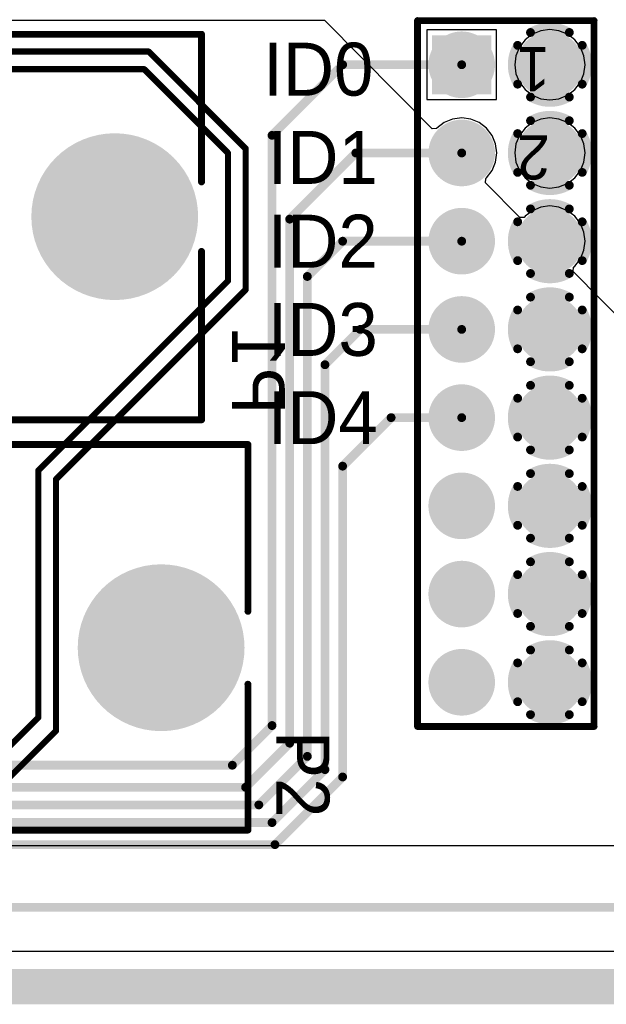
# Model space of a CAD drawing. Extents: x 0.11 to 7.09, y 0.95 to 2.65.
# Tile 13 of 15: x 5.34 to 6, y 0.95 to 2.07. Entities that reach past the tile are written whole.
import ezdxf

# ---------------------------------------------------------------- set-up
doc = ezdxf.new("R2010")
doc.units = 0
doc.layers.get('0').update_dxf_attribs({"linetype": 'CONTINUOUS'})
for name, color, linetype in [('BOTTOMLAYER', 5, 'CONTINUOUS'), ('BOTTOMOVERLAY', 54, 'CONTINUOUS'), ('BOTTOMSOLDER', 6, 'CONTINUOUS'), ('INTERNALPLANE1', 76, 'CONTINUOUS'), ('INTERNALPLANE2', 16, 'CONTINUOUS'), ('INTERNALPLANE3', 216, 'CONTINUOUS'), ('INTERNALPLANE4', 136, 'CONTINUOUS'), ('MULTILAYER', 9, 'CONTINUOUS'), ('PADHOLE', 156, 'CONTINUOUS'), ('TOPLAYER', 1, 'CONTINUOUS'), ('TOPOVERLAY', 2, 'CONTINUOUS'), ('TOPSOLDER', 216, 'CONTINUOUS')]:
    doc.layers.add(name, color=color, linetype=linetype)

# ---------------------------------------------------------------- blocks, each defined once
blk = doc.blocks.new('HDR2X8_15')
at = {"layer": 'BOTTOMLAYER', "const_width": 0.0295}
for points in [[(-0.0148, 0.1, 1), (0.0148, 0.1, 1)], [(0.0852, 0.1, 1), (0.1148, 0.1, 1)], [(0.1852, 0.1, 1), (0.2148, 0.1, 1)], [(0.2852, 0.1, 1), (0.3148, 0.1, 1)], [(0.3852, 0.1, 1), (0.4148, 0.1, 1)], [(0.4852, 0.1, 1), (0.5148, 0.1, 1)], [(0.5852, 0.1, 1), (0.6148, 0.1, 1)], [(0.6852, 0.1, 1), (0.7148, 0.1, 1)], [(0.0852, 0, 1), (0.1148, 0, 1)], [(0.1852, 0, 1), (0.2148, 0, 1)], [(0.2852, 0, 1), (0.3148, 0, 1)], [(0.3852, 0, 1), (0.4148, 0, 1)], [(0.4852, 0, 1), (0.5148, 0, 1)], [(0.5852, 0, 1), (0.6148, 0, 1)], [(0.6852, 0, 1), (0.7148, 0, 1)]]:
    blk.add_lwpolyline(points, format="xyb", close=True, dxfattribs=at)
at = {"layer": 'BOTTOMLAYER'}
blk.add_solid([(-0.0295, -0.0295), (0.0295, -0.0295), (-0.0295, 0.0295), (0.0295, 0.0295)], dxfattribs=at)
at = {"layer": 'BOTTOMSOLDER', "const_width": 0.0335}
for points in [[(-0.0168, 0.1, 1), (0.0168, 0.1, 1)], [(0.0832, 0.1, 1), (0.1168, 0.1, 1)], [(0.1832, 0.1, 1), (0.2168, 0.1, 1)], [(0.2832, 0.1, 1), (0.3168, 0.1, 1)], [(0.3832, 0.1, 1), (0.4168, 0.1, 1)], [(0.4832, 0.1, 1), (0.5168, 0.1, 1)], [(0.5832, 0.1, 1), (0.6168, 0.1, 1)], [(0.6832, 0.1, 1), (0.7168, 0.1, 1)], [(0.0832, 0, 1), (0.1168, 0, 1)], [(0.1832, 0, 1), (0.2168, 0, 1)], [(0.2832, 0, 1), (0.3168, 0, 1)], [(0.3832, 0, 1), (0.4168, 0, 1)], [(0.4832, 0, 1), (0.5168, 0, 1)], [(0.5832, 0, 1), (0.6168, 0, 1)], [(0.6832, 0, 1), (0.7168, 0, 1)]]:
    blk.add_lwpolyline(points, format="xyb", close=True, dxfattribs=at)
at = {"layer": 'BOTTOMSOLDER'}
blk.add_solid([(-0.0335, -0.0335), (0.0335, -0.0335), (-0.0335, 0.0335), (0.0335, 0.0335)], dxfattribs=at)
at = {"layer": 'INTERNALPLANE1', "const_width": 0.0377}
for points in [[(-0.0189, 0.1, 1), (0.0189, 0.1, 1)], [(0.0811, 0.1, 1), (0.1189, 0.1, 1)], [(0.1811, 0.1, 1), (0.2189, 0.1, 1)], [(0.2811, 0.1, 1), (0.3189, 0.1, 1)], [(0.3811, 0.1, 1), (0.4189, 0.1, 1)], [(0.4811, 0.1, 1), (0.5189, 0.1, 1)], [(0.5811, 0.1, 1), (0.6189, 0.1, 1)], [(0.6811, 0.1, 1), (0.7189, 0.1, 1)], [(-0.0189, 0, 1), (0.0189, 0, 1)], [(0.0811, 0, 1), (0.1189, 0, 1)], [(0.1811, 0, 1), (0.2189, 0, 1)], [(0.2811, 0, 1), (0.3189, 0, 1)], [(0.3811, 0, 1), (0.4189, 0, 1)], [(0.4811, 0, 1), (0.5189, 0, 1)], [(0.5811, 0, 1), (0.6189, 0, 1)], [(0.6811, 0, 1), (0.7189, 0, 1)]]:
    blk.add_lwpolyline(points, format="xyb", close=True, dxfattribs=at)
at = {"layer": 'INTERNALPLANE2', "const_width": 0.01}
for points in [[(-0.022, 0.1366, -0.277325), (0.022, 0.1366)], [(0.078, 0.1366, -0.277325), (0.122, 0.1366)], [(0.178, 0.1366, -0.277325), (0.222, 0.1366)], [(0.278, 0.1366, -0.277325), (0.322, 0.1366)], [(0.378, 0.1366, -0.277325), (0.422, 0.1366)], [(0.478, 0.1366, -0.277325), (0.522, 0.1366)], [(0.578, 0.1366, -0.277325), (0.622, 0.1366)], [(0.678, 0.1366, -0.277325), (0.722, 0.1366)], [(-0.0366, 0.078, -0.277325), (-0.0366, 0.122)], [(0.0366, 0.122, -0.277325), (0.0366, 0.078)], [(0.0634, 0.078, -0.277325), (0.0634, 0.122)], [(0.1366, 0.122, -0.277325), (0.1366, 0.078)], [(0.1634, 0.078, -0.277325), (0.1634, 0.122)], [(0.2366, 0.122, -0.277325), (0.2366, 0.078)], [(0.2634, 0.078, -0.277325), (0.2634, 0.122)], [(0.3366, 0.122, -0.277325), (0.3366, 0.078)], [(0.3634, 0.078, -0.277325), (0.3634, 0.122)], [(0.4366, 0.122, -0.277325), (0.4366, 0.078)], [(0.4634, 0.078, -0.277325), (0.4634, 0.122)], [(0.5366, 0.122, -0.277325), (0.5366, 0.078)], [(0.5634, 0.078, -0.277325), (0.5634, 0.122)], [(0.6366, 0.122, -0.277325), (0.6366, 0.078)], [(0.6634, 0.078, -0.277325), (0.6634, 0.122)], [(0.7366, 0.122, -0.277325), (0.7366, 0.078)], [(0.022, 0.0634, -0.277325), (-0.022, 0.0634)], [(0.122, 0.0634, -0.277325), (0.078, 0.0634)], [(0.222, 0.0634, -0.277325), (0.178, 0.0634)], [(0.322, 0.0634, -0.277325), (0.278, 0.0634)], [(0.422, 0.0634, -0.277325), (0.378, 0.0634)], [(0.522, 0.0634, -0.277325), (0.478, 0.0634)], [(0.622, 0.0634, -0.277325), (0.578, 0.0634)], [(0.722, 0.0634, -0.277325), (0.678, 0.0634)]]:
    blk.add_lwpolyline(points, format="xyb", dxfattribs=at)
at = {"layer": 'INTERNALPLANE2'}
for points, const_width in [([(-0.0245, 0.1366, 1), (-0.0195, 0.1366, 1)], 0.005), ([(0.0195, 0.1366, 1), (0.0245, 0.1366, 1)], 0.005), ([(0.0755, 0.1366, 1), (0.0805, 0.1366, 1)], 0.005), ([(0.1195, 0.1366, 1), (0.1245, 0.1366, 1)], 0.005), ([(0.1755, 0.1366, 1), (0.1805, 0.1366, 1)], 0.005), ([(0.2195, 0.1366, 1), (0.2245, 0.1366, 1)], 0.005), ([(0.2755, 0.1366, 1), (0.2805, 0.1366, 1)], 0.005), ([(0.3195, 0.1366, 1), (0.3245, 0.1366, 1)], 0.005), ([(0.3755, 0.1366, 1), (0.3805, 0.1366, 1)], 0.005), ([(0.4195, 0.1366, 1), (0.4245, 0.1366, 1)], 0.005), ([(0.4755, 0.1366, 1), (0.4805, 0.1366, 1)], 0.005), ([(0.5195, 0.1366, 1), (0.5245, 0.1366, 1)], 0.005), ([(0.5755, 0.1366, 1), (0.5805, 0.1366, 1)], 0.005), ([(0.6195, 0.1366, 1), (0.6245, 0.1366, 1)], 0.005), ([(0.6755, 0.1366, 1), (0.6805, 0.1366, 1)], 0.005), ([(0.7195, 0.1366, 1), (0.7245, 0.1366, 1)], 0.005), ([(-0.0391, 0.122, 1), (-0.0341, 0.122, 1)], 0.005), ([(0.0341, 0.122, 1), (0.0391, 0.122, 1)], 0.005), ([(0.0609, 0.122, 1), (0.0659, 0.122, 1)], 0.005), ([(0.1341, 0.122, 1), (0.1391, 0.122, 1)], 0.005), ([(0.1609, 0.122, 1), (0.1659, 0.122, 1)], 0.005), ([(0.2341, 0.122, 1), (0.2391, 0.122, 1)], 0.005), ([(0.2609, 0.122, 1), (0.2659, 0.122, 1)], 0.005), ([(0.3341, 0.122, 1), (0.3391, 0.122, 1)], 0.005), ([(0.3609, 0.122, 1), (0.3659, 0.122, 1)], 0.005), ([(0.4341, 0.122, 1), (0.4391, 0.122, 1)], 0.005), ([(0.4609, 0.122, 1), (0.4659, 0.122, 1)], 0.005), ([(0.5341, 0.122, 1), (0.5391, 0.122, 1)], 0.005), ([(0.5609, 0.122, 1), (0.5659, 0.122, 1)], 0.005), ([(0.6341, 0.122, 1), (0.6391, 0.122, 1)], 0.005), ([(0.6609, 0.122, 1), (0.6659, 0.122, 1)], 0.005), ([(0.7341, 0.122, 1), (0.7391, 0.122, 1)], 0.005), ([(-0.0391, 0.078, 1), (-0.0341, 0.078, 1)], 0.005), ([(0.0341, 0.078, 1), (0.0391, 0.078, 1)], 0.005), ([(0.0609, 0.078, 1), (0.0659, 0.078, 1)], 0.005), ([(0.1341, 0.078, 1), (0.1391, 0.078, 1)], 0.005), ([(0.1609, 0.078, 1), (0.1659, 0.078, 1)], 0.005), ([(0.2341, 0.078, 1), (0.2391, 0.078, 1)], 0.005), ([(0.2609, 0.078, 1), (0.2659, 0.078, 1)], 0.005), ([(0.3341, 0.078, 1), (0.3391, 0.078, 1)], 0.005), ([(0.3609, 0.078, 1), (0.3659, 0.078, 1)], 0.005), ([(0.4341, 0.078, 1), (0.4391, 0.078, 1)], 0.005), ([(0.4609, 0.078, 1), (0.4659, 0.078, 1)], 0.005), ([(0.5341, 0.078, 1), (0.5391, 0.078, 1)], 0.005), ([(0.5609, 0.078, 1), (0.5659, 0.078, 1)], 0.005), ([(0.6341, 0.078, 1), (0.6391, 0.078, 1)], 0.005), ([(0.6609, 0.078, 1), (0.6659, 0.078, 1)], 0.005), ([(0.7341, 0.078, 1), (0.7391, 0.078, 1)], 0.005), ([(-0.0245, 0.0634, 1), (-0.0195, 0.0634, 1)], 0.005), ([(0.0195, 0.0634, 1), (0.0245, 0.0634, 1)], 0.005), ([(0.0755, 0.0634, 1), (0.0805, 0.0634, 1)], 0.005), ([(0.1195, 0.0634, 1), (0.1245, 0.0634, 1)], 0.005), ([(0.1755, 0.0634, 1), (0.1805, 0.0634, 1)], 0.005), ([(0.2195, 0.0634, 1), (0.2245, 0.0634, 1)], 0.005), ([(0.2755, 0.0634, 1), (0.2805, 0.0634, 1)], 0.005), ([(0.3195, 0.0634, 1), (0.3245, 0.0634, 1)], 0.005), ([(0.3755, 0.0634, 1), (0.3805, 0.0634, 1)], 0.005), ([(0.4195, 0.0634, 1), (0.4245, 0.0634, 1)], 0.005), ([(0.4755, 0.0634, 1), (0.4805, 0.0634, 1)], 0.005), ([(0.5195, 0.0634, 1), (0.5245, 0.0634, 1)], 0.005), ([(0.5755, 0.0634, 1), (0.5805, 0.0634, 1)], 0.005), ([(0.6195, 0.0634, 1), (0.6245, 0.0634, 1)], 0.005), ([(0.6755, 0.0634, 1), (0.6805, 0.0634, 1)], 0.005), ([(0.7195, 0.0634, 1), (0.7245, 0.0634, 1)], 0.005), ([(-0.0189, 0, 1), (0.0189, 0, 1)], 0.0377), ([(0.0811, 0, 1), (0.1189, 0, 1)], 0.0377), ([(0.1811, 0, 1), (0.2189, 0, 1)], 0.0377), ([(0.2811, 0, 1), (0.3189, 0, 1)], 0.0377), ([(0.3811, 0, 1), (0.4189, 0, 1)], 0.0377), ([(0.4811, 0, 1), (0.5189, 0, 1)], 0.0377), ([(0.5811, 0, 1), (0.6189, 0, 1)], 0.0377), ([(0.6811, 0, 1), (0.7189, 0, 1)], 0.0377)]:
    blk.add_lwpolyline(points, format="xyb", close=True, dxfattribs=dict(at, const_width=const_width))
at = {"layer": 'INTERNALPLANE3', "const_width": 0.0377}
for points in [[(-0.0189, 0.1, 1), (0.0189, 0.1, 1)], [(0.0811, 0.1, 1), (0.1189, 0.1, 1)], [(0.1811, 0.1, 1), (0.2189, 0.1, 1)], [(0.2811, 0.1, 1), (0.3189, 0.1, 1)], [(0.3811, 0.1, 1), (0.4189, 0.1, 1)], [(0.4811, 0.1, 1), (0.5189, 0.1, 1)], [(0.5811, 0.1, 1), (0.6189, 0.1, 1)], [(0.6811, 0.1, 1), (0.7189, 0.1, 1)], [(-0.0189, 0, 1), (0.0189, 0, 1)], [(0.0811, 0, 1), (0.1189, 0, 1)], [(0.1811, 0, 1), (0.2189, 0, 1)], [(0.2811, 0, 1), (0.3189, 0, 1)], [(0.3811, 0, 1), (0.4189, 0, 1)], [(0.4811, 0, 1), (0.5189, 0, 1)], [(0.5811, 0, 1), (0.6189, 0, 1)], [(0.6811, 0, 1), (0.7189, 0, 1)]]:
    blk.add_lwpolyline(points, format="xyb", close=True, dxfattribs=at)
at = {"layer": 'INTERNALPLANE4', "const_width": 0.0377}
for points in [[(-0.0189, 0.1, 1), (0.0189, 0.1, 1)], [(0.0811, 0.1, 1), (0.1189, 0.1, 1)], [(0.1811, 0.1, 1), (0.2189, 0.1, 1)], [(0.2811, 0.1, 1), (0.3189, 0.1, 1)], [(0.3811, 0.1, 1), (0.4189, 0.1, 1)], [(0.4811, 0.1, 1), (0.5189, 0.1, 1)], [(0.5811, 0.1, 1), (0.6189, 0.1, 1)], [(0.6811, 0.1, 1), (0.7189, 0.1, 1)], [(-0.0189, 0, 1), (0.0189, 0, 1)], [(0.0811, 0, 1), (0.1189, 0, 1)], [(0.1811, 0, 1), (0.2189, 0, 1)], [(0.2811, 0, 1), (0.3189, 0, 1)], [(0.3811, 0, 1), (0.4189, 0, 1)], [(0.4811, 0, 1), (0.5189, 0, 1)], [(0.5811, 0, 1), (0.6189, 0, 1)], [(0.6811, 0, 1), (0.7189, 0, 1)]]:
    blk.add_lwpolyline(points, format="xyb", close=True, dxfattribs=at)
at = {"layer": 'MULTILAYER', "const_width": 0.0295}
for points in [[(-0.0148, 0.1, 1), (0.0148, 0.1, 1)], [(0.0852, 0.1, 1), (0.1148, 0.1, 1)], [(0.1852, 0.1, 1), (0.2148, 0.1, 1)], [(0.2852, 0.1, 1), (0.3148, 0.1, 1)], [(0.3852, 0.1, 1), (0.4148, 0.1, 1)], [(0.4852, 0.1, 1), (0.5148, 0.1, 1)], [(0.5852, 0.1, 1), (0.6148, 0.1, 1)], [(0.6852, 0.1, 1), (0.7148, 0.1, 1)], [(0.0852, 0, 1), (0.1148, 0, 1)], [(0.1852, 0, 1), (0.2148, 0, 1)], [(0.2852, 0, 1), (0.3148, 0, 1)], [(0.3852, 0, 1), (0.4148, 0, 1)], [(0.4852, 0, 1), (0.5148, 0, 1)], [(0.5852, 0, 1), (0.6148, 0, 1)], [(0.6852, 0, 1), (0.7148, 0, 1)]]:
    blk.add_lwpolyline(points, format="xyb", close=True, dxfattribs=at)
at = {"layer": 'MULTILAYER'}
blk.add_solid([(-0.0295, -0.0295), (0.0295, -0.0295), (-0.0295, 0.0295), (0.0295, 0.0295)], dxfattribs=at)
at = {"layer": 'PADHOLE', "const_width": 0.0177}
for points in [[(-0.0089, 0.1, 1), (0.0089, 0.1, 1)], [(0.0911, 0.1, 1), (0.1089, 0.1, 1)], [(0.1911, 0.1, 1), (0.2089, 0.1, 1)], [(0.2911, 0.1, 1), (0.3089, 0.1, 1)], [(0.3911, 0.1, 1), (0.4089, 0.1, 1)], [(0.4911, 0.1, 1), (0.5089, 0.1, 1)], [(0.5911, 0.1, 1), (0.6089, 0.1, 1)], [(0.6911, 0.1, 1), (0.7089, 0.1, 1)], [(-0.0089, 0, 1), (0.0089, 0, 1)], [(0.0911, 0, 1), (0.1089, 0, 1)], [(0.1911, 0, 1), (0.2089, 0, 1)], [(0.2911, 0, 1), (0.3089, 0, 1)], [(0.3911, 0, 1), (0.4089, 0, 1)], [(0.4911, 0, 1), (0.5089, 0, 1)], [(0.5911, 0, 1), (0.6089, 0, 1)], [(0.6911, 0, 1), (0.7089, 0, 1)]]:
    blk.add_lwpolyline(points, format="xyb", close=True, dxfattribs=at)
at = {"layer": 'TOPLAYER', "const_width": 0.0295}
for points in [[(-0.0148, 0.1, 1), (0.0148, 0.1, 1)], [(0.0852, 0.1, 1), (0.1148, 0.1, 1)], [(0.1852, 0.1, 1), (0.2148, 0.1, 1)], [(0.2852, 0.1, 1), (0.3148, 0.1, 1)], [(0.3852, 0.1, 1), (0.4148, 0.1, 1)], [(0.4852, 0.1, 1), (0.5148, 0.1, 1)], [(0.5852, 0.1, 1), (0.6148, 0.1, 1)], [(0.6852, 0.1, 1), (0.7148, 0.1, 1)], [(0.0852, 0, 1), (0.1148, 0, 1)], [(0.1852, 0, 1), (0.2148, 0, 1)], [(0.2852, 0, 1), (0.3148, 0, 1)], [(0.3852, 0, 1), (0.4148, 0, 1)], [(0.4852, 0, 1), (0.5148, 0, 1)], [(0.5852, 0, 1), (0.6148, 0, 1)], [(0.6852, 0, 1), (0.7148, 0, 1)]]:
    blk.add_lwpolyline(points, format="xyb", close=True, dxfattribs=at)
at = {"layer": 'TOPLAYER'}
blk.add_solid([(-0.0295, -0.0295), (0.0295, -0.0295), (-0.0295, 0.0295), (0.0295, 0.0295)], dxfattribs=at)
at = {"layer": 'TOPOVERLAY', "const_width": 0.00787}
for points in [[(0.75, 0.15), (-0.05, 0.15)], [(-0.05, -0.05), (-0.05, 0.15)], [(0.75, -0.05), (0.75, 0.15)], [(0.75, -0.05), (-0.05, -0.05)]]:
    blk.add_lwpolyline(points, dxfattribs=at)
at = {"layer": 'TOPOVERLAY', "const_width": 0.00394}
for points in [[(-0.052, 0.15, 1), (-0.048, 0.15, 1)], [(-0.052, 0.15, 1), (-0.048, 0.15, 1)], [(0.748, 0.15, 1), (0.752, 0.15, 1)], [(0.748, 0.15, 1), (0.752, 0.15, 1)], [(-0.052, -0.05, 1), (-0.048, -0.05, 1)], [(-0.052, -0.05, 1), (-0.048, -0.05, 1)], [(0.748, -0.05, 1), (0.752, -0.05, 1)], [(0.748, -0.05, 1), (0.752, -0.05, 1)]]:
    blk.add_lwpolyline(points, format="xyb", close=True, dxfattribs=at)
at = {"layer": 'TOPSOLDER', "const_width": 0.0335}
for points in [[(-0.0168, 0.1, 1), (0.0168, 0.1, 1)], [(0.0832, 0.1, 1), (0.1168, 0.1, 1)], [(0.1832, 0.1, 1), (0.2168, 0.1, 1)], [(0.2832, 0.1, 1), (0.3168, 0.1, 1)], [(0.3832, 0.1, 1), (0.4168, 0.1, 1)], [(0.4832, 0.1, 1), (0.5168, 0.1, 1)], [(0.5832, 0.1, 1), (0.6168, 0.1, 1)], [(0.6832, 0.1, 1), (0.7168, 0.1, 1)], [(0.0832, 0, 1), (0.1168, 0, 1)], [(0.1832, 0, 1), (0.2168, 0, 1)], [(0.2832, 0, 1), (0.3168, 0, 1)], [(0.3832, 0, 1), (0.4168, 0, 1)], [(0.4832, 0, 1), (0.5168, 0, 1)], [(0.5832, 0, 1), (0.6168, 0, 1)], [(0.6832, 0, 1), (0.7168, 0, 1)]]:
    blk.add_lwpolyline(points, format="xyb", close=True, dxfattribs=at)
at = {"layer": 'TOPSOLDER'}
blk.add_solid([(-0.0335, -0.0335), (0.0335, -0.0335), (-0.0335, 0.0335), (0.0335, 0.0335)], dxfattribs=at)
at = {"layer": 'TOPOVERLAY'}
for s, p in [('1', (-0.02, 0.1)), ('2', (0.08, 0.1)), ('15', (-0.02, -0.76)), ('16', (0.08, -0.76))]:
    blk.add_text(s, height=0.05, rotation=270, dxfattribs=at).set_placement(p)
blk = doc.blocks.new('EURO2_54_2V48_16')
at = {"layer": 'BOTTOMLAYER', "const_width": 0.0906}
blk.add_lwpolyline([(0.939, -0.0118, 1), (1.0295, -0.0118, 1)], format="xyb", close=True, dxfattribs=at)
at = {"layer": 'BOTTOMSOLDER', "const_width": 0.0946}
blk.add_lwpolyline([(0.937, -0.0118, 1), (1.0315, -0.0118, 1)], format="xyb", close=True, dxfattribs=at)
at = {"layer": 'INTERNALPLANE1', "const_width": 0.0751}
blk.add_lwpolyline([(0.9467, -0.0118, 1), (1.0218, -0.0118, 1)], format="xyb", close=True, dxfattribs=at)
at = {"layer": 'INTERNALPLANE2', "const_width": 0.0751}
blk.add_lwpolyline([(0.9467, -0.0118, 1), (1.0218, -0.0118, 1)], format="xyb", close=True, dxfattribs=at)
at = {"layer": 'INTERNALPLANE3', "const_width": 0.0751}
blk.add_lwpolyline([(0.9467, -0.0118, 1), (1.0218, -0.0118, 1)], format="xyb", close=True, dxfattribs=at)
at = {"layer": 'INTERNALPLANE4', "const_width": 0.0751}
blk.add_lwpolyline([(0.9467, -0.0118, 1), (1.0218, -0.0118, 1)], format="xyb", close=True, dxfattribs=at)
at = {"layer": 'MULTILAYER', "const_width": 0.0906}
blk.add_lwpolyline([(0.939, -0.0118, 1), (1.0295, -0.0118, 1)], format="xyb", close=True, dxfattribs=at)
at = {"layer": 'PADHOLE', "const_width": 0.0551}
blk.add_lwpolyline([(0.9567, -0.0118, 1), (1.0118, -0.0118, 1)], format="xyb", close=True, dxfattribs=at)
at = {"layer": 'TOPLAYER', "const_width": 0.0906}
blk.add_lwpolyline([(0.939, -0.0118, 1), (1.0295, -0.0118, 1)], format="xyb", close=True, dxfattribs=at)
at = {"layer": 'TOPOVERLAY', "const_width": 0.00787}
for points in [[(-1.0827, 0.2185), (1.0827, 0.2185)], [(1.0827, 0.0295), (1.0827, 0.2185)], [(1.0827, -0.2185), (1.0827, -0.0532)], [(-1.0827, -0.2185), (1.0827, -0.2185)]]:
    blk.add_lwpolyline(points, dxfattribs=at)
at = {"layer": 'TOPOVERLAY', "const_width": 0.00394}
for points in [[(1.0807, 0.2185, 1), (1.0846, 0.2185, 1)], [(1.0807, 0.2185, 1), (1.0846, 0.2185, 1)], [(1.0807, 0.0295, 1), (1.0846, 0.0295, 1)], [(1.0807, -0.0532, 1), (1.0846, -0.0532, 1)], [(1.0807, -0.2185, 1), (1.0846, -0.2185, 1)], [(1.0807, -0.2185, 1), (1.0846, -0.2185, 1)]]:
    blk.add_lwpolyline(points, format="xyb", close=True, dxfattribs=at)
at = {"layer": 'TOPSOLDER', "const_width": 0.0946}
blk.add_lwpolyline([(0.937, -0.0118, 1), (1.0315, -0.0118, 1)], format="xyb", close=True, dxfattribs=at)
blk = doc.blocks.new('EURO2_54_2V96_B_17')
at = {"layer": 'BOTTOMLAYER', "const_width": 0.0906}
blk.add_lwpolyline([(1.7264, 0.0118, 1), (1.8169, 0.0118, 1)], format="xyb", close=True, dxfattribs=at)
at = {"layer": 'BOTTOMOVERLAY', "const_width": 0.00787}
for points in [[(-1.8701, 0.2185), (1.8701, 0.2185)], [(1.8701, 0.0512), (1.8701, 0.2185)], [(1.8701, -0.2185), (1.8701, -0.0276)], [(-1.8701, -0.2185), (1.8701, -0.2185)]]:
    blk.add_lwpolyline(points, dxfattribs=at)
at = {"layer": 'BOTTOMOVERLAY', "const_width": 0.00394}
for points in [[(1.8681, 0.2185, 1), (1.872, 0.2185, 1)], [(1.8681, 0.2185, 1), (1.872, 0.2185, 1)], [(1.8681, 0.0512, 1), (1.872, 0.0512, 1)], [(1.8681, -0.0276, 1), (1.872, -0.0276, 1)], [(1.8681, -0.2185, 1), (1.872, -0.2185, 1)], [(1.8681, -0.2185, 1), (1.872, -0.2185, 1)]]:
    blk.add_lwpolyline(points, format="xyb", close=True, dxfattribs=at)
at = {"layer": 'BOTTOMSOLDER', "const_width": 0.0946}
blk.add_lwpolyline([(1.7244, 0.0118, 1), (1.8189, 0.0118, 1)], format="xyb", close=True, dxfattribs=at)
at = {"layer": 'INTERNALPLANE1', "const_width": 0.0751}
blk.add_lwpolyline([(1.7341, 0.0118, 1), (1.8092, 0.0118, 1)], format="xyb", close=True, dxfattribs=at)
at = {"layer": 'INTERNALPLANE2', "const_width": 0.0751}
blk.add_lwpolyline([(1.7341, 0.0118, 1), (1.8092, 0.0118, 1)], format="xyb", close=True, dxfattribs=at)
at = {"layer": 'INTERNALPLANE3', "const_width": 0.0751}
blk.add_lwpolyline([(1.7341, 0.0118, 1), (1.8092, 0.0118, 1)], format="xyb", close=True, dxfattribs=at)
at = {"layer": 'INTERNALPLANE4', "const_width": 0.0751}
blk.add_lwpolyline([(1.7341, 0.0118, 1), (1.8092, 0.0118, 1)], format="xyb", close=True, dxfattribs=at)
at = {"layer": 'MULTILAYER', "const_width": 0.0906}
blk.add_lwpolyline([(1.7264, 0.0118, 1), (1.8169, 0.0118, 1)], format="xyb", close=True, dxfattribs=at)
at = {"layer": 'PADHOLE', "const_width": 0.0551}
blk.add_lwpolyline([(1.7441, 0.0118, 1), (1.7992, 0.0118, 1)], format="xyb", close=True, dxfattribs=at)
at = {"layer": 'TOPLAYER', "const_width": 0.0906}
blk.add_lwpolyline([(1.7264, 0.0118, 1), (1.8169, 0.0118, 1)], format="xyb", close=True, dxfattribs=at)
at = {"layer": 'TOPSOLDER', "const_width": 0.0946}
blk.add_lwpolyline([(1.7244, 0.0118, 1), (1.8189, 0.0118, 1)], format="xyb", close=True, dxfattribs=at)

msp = doc.modelspace()

# ---------------------------------------------------------------- linework, layer by layer
at = {"layer": 'BOTTOMLAYER', "const_width": 0.01}
for points in [[(5.625, 1.94), (5.705, 2.02)], [(5.705, 2.02), (5.84, 2.02)], [(5.625, 1.271), (5.625, 1.94)], [(5.645, 1.845), (5.72, 1.92)], [(5.72, 1.92), (5.84, 1.92)], [(5.645, 1.251), (5.645, 1.845)], [(5.665, 1.78), (5.705, 1.82)], [(5.705, 1.82), (5.84, 1.82)], [(5.665, 1.236), (5.665, 1.78)], [(5.685, 1.68), (5.725, 1.72)], [(5.725, 1.72), (5.84, 1.72)], [(5.685, 1.221), (5.685, 1.68)], [(5.705, 1.565), (5.76, 1.62)], [(5.76, 1.62), (5.84, 1.62)], [(5.705, 1.2127), (5.705, 1.565)], [(5.58, 1.226), (5.625, 1.271)], [(5.595, 1.201), (5.645, 1.251)], [(5.61, 1.181), (5.665, 1.236)], [(5.31, 1.226), (5.58, 1.226)], [(5.625, 1.161), (5.685, 1.221)], [(5.6283, 1.136), (5.705, 1.2127)], [(5.235, 1.201), (5.595, 1.201)], [(5.155, 1.181), (5.61, 1.181)], [(5.075, 1.161), (5.625, 1.161)], [(5, 1.136), (5.6283, 1.136)]]:
    msp.add_lwpolyline(points, dxfattribs=at)
at = {"layer": 'BOTTOMLAYER', "const_width": 0.005}
for points in [[(5.7025, 2.02, 1), (5.7075, 2.02, 1)], [(5.7025, 2.02, 1), (5.7075, 2.02, 1)], [(5.8375, 2.02, 1), (5.8425, 2.02, 1)], [(5.6225, 1.94, 1), (5.6275, 1.94, 1)], [(5.6225, 1.94, 1), (5.6275, 1.94, 1)], [(5.7175, 1.92, 1), (5.7225, 1.92, 1)], [(5.7175, 1.92, 1), (5.7225, 1.92, 1)], [(5.8375, 1.92, 1), (5.8425, 1.92, 1)], [(5.6425, 1.845, 1), (5.6475, 1.845, 1)], [(5.6425, 1.845, 1), (5.6475, 1.845, 1)], [(5.7025, 1.82, 1), (5.7075, 1.82, 1)], [(5.7025, 1.82, 1), (5.7075, 1.82, 1)], [(5.8375, 1.82, 1), (5.8425, 1.82, 1)], [(5.6625, 1.78, 1), (5.6675, 1.78, 1)], [(5.6625, 1.78, 1), (5.6675, 1.78, 1)], [(5.7225, 1.72, 1), (5.7275, 1.72, 1)], [(5.7225, 1.72, 1), (5.7275, 1.72, 1)], [(5.8375, 1.72, 1), (5.8425, 1.72, 1)], [(5.6825, 1.68, 1), (5.6875, 1.68, 1)], [(5.6825, 1.68, 1), (5.6875, 1.68, 1)], [(5.7575, 1.62, 1), (5.7625, 1.62, 1)], [(5.7575, 1.62, 1), (5.7625, 1.62, 1)], [(5.8375, 1.62, 1), (5.8425, 1.62, 1)], [(5.7025, 1.565, 1), (5.7075, 1.565, 1)], [(5.7025, 1.565, 1), (5.7075, 1.565, 1)], [(5.6225, 1.271, 1), (5.6275, 1.271, 1)], [(5.6225, 1.271, 1), (5.6275, 1.271, 1)], [(5.6425, 1.251, 1), (5.6475, 1.251, 1)], [(5.6425, 1.251, 1), (5.6475, 1.251, 1)], [(5.6625, 1.236, 1), (5.6675, 1.236, 1)], [(5.6625, 1.236, 1), (5.6675, 1.236, 1)], [(5.5775, 1.226, 1), (5.5825, 1.226, 1)], [(5.5775, 1.226, 1), (5.5825, 1.226, 1)], [(5.6825, 1.221, 1), (5.6875, 1.221, 1)], [(5.6825, 1.221, 1), (5.6875, 1.221, 1)], [(5.7025, 1.2127, 1), (5.7075, 1.2127, 1)], [(5.7025, 1.2127, 1), (5.7075, 1.2127, 1)], [(5.5925, 1.201, 1), (5.5975, 1.201, 1)], [(5.5925, 1.201, 1), (5.5975, 1.201, 1)], [(5.6075, 1.181, 1), (5.6125, 1.181, 1)], [(5.6075, 1.181, 1), (5.6125, 1.181, 1)], [(5.6225, 1.161, 1), (5.6275, 1.161, 1)], [(5.6225, 1.161, 1), (5.6275, 1.161, 1)], [(5.6258, 1.136, 1), (5.6308, 1.136, 1)], [(5.6258, 1.136, 1), (5.6308, 1.136, 1)]]:
    msp.add_lwpolyline(points, format="xyb", close=True, dxfattribs=at)
at = {"layer": 'INTERNALPLANE1', "const_width": 0.04}
msp.add_lwpolyline([(0.13, 0.975), (7.07, 0.975)], dxfattribs=at)
at = {"layer": 'INTERNALPLANE2', "const_width": 0.04}
msp.add_lwpolyline([(0.13, 0.975), (7.07, 0.975)], dxfattribs=at)
at = {"layer": 'INTERNALPLANE3', "const_width": 0.04}
msp.add_lwpolyline([(0.13, 0.975), (7.07, 0.975)], dxfattribs=at)
at = {"layer": 'INTERNALPLANE4', "const_width": 0.04}
msp.add_lwpolyline([(0.13, 0.975), (7.07, 0.975)], dxfattribs=at)
at = {"layer": 'TOPLAYER'}
for p, q in [((5.685, 2.07), (4.6388, 2.07)), ((5.8064, 1.9473), (5.685, 2.07)), ((5.8795, 2.0595), (5.8005, 2.0595)), ((5.8005, 2.0595), (5.8005, 1.9805)), ((5.8795, 1.9805), (5.8795, 2.0595)), ((5.9201, 2.0545), (5.9118, 2.0482)), ((5.9297, 2.0585), (5.9201, 2.0545)), ((5.94, 2.0599), (5.9297, 2.0585)), ((5.9503, 2.0585), (5.94, 2.0599)), ((5.9599, 2.0545), (5.9503, 2.0585)), ((5.9682, 2.0482), (5.9599, 2.0545)), ((5.9118, 2.0482), (5.9055, 2.0399)), ((5.9745, 2.0399), (5.9682, 2.0482)), ((5.9055, 2.0399), (5.9015, 2.0303)), ((5.9785, 2.0303), (5.9745, 2.0399)), ((5.9015, 2.0303), (5.9001, 2.02)), ((5.9799, 2.02), (5.9785, 2.0303)), ((5.9001, 2.02), (5.9015, 2.0097)), ((5.9015, 2.0097), (5.9055, 2.0001)), ((5.9745, 2.0001), (5.9785, 2.0097)), ((5.9785, 2.0097), (5.9799, 2.02)), ((5.9055, 2.0001), (5.9118, 1.9918)), ((5.9682, 1.9918), (5.9745, 2.0001)), ((5.9118, 1.9918), (5.9201, 1.9855)), ((5.9599, 1.9855), (5.9682, 1.9918)), ((5.8005, 1.9805), (5.8795, 1.9805)), ((5.9201, 1.9855), (5.9297, 1.9815)), ((5.9297, 1.9815), (5.94, 1.9801)), ((5.94, 1.9801), (5.9503, 1.9815)), ((5.9503, 1.9815), (5.9599, 1.9855)), ((5.8201, 1.9545), (5.8118, 1.9482)), ((5.8297, 1.9585), (5.8201, 1.9545)), ((5.84, 1.9599), (5.8297, 1.9585)), ((5.8503, 1.9585), (5.84, 1.9599)), ((5.8599, 1.9545), (5.8503, 1.9585)), ((5.8682, 1.9482), (5.8599, 1.9545)), ((5.9201, 1.9545), (5.9118, 1.9482)), ((5.9297, 1.9585), (5.9201, 1.9545)), ((5.94, 1.9599), (5.9297, 1.9585)), ((5.9503, 1.9585), (5.94, 1.9599)), ((5.9599, 1.9545), (5.9503, 1.9585)), ((5.9682, 1.9482), (5.9599, 1.9545)), ((5.8114, 1.9476), (5.8064, 1.9473)), ((5.8118, 1.9482), (5.8114, 1.9476)), ((5.8745, 1.9399), (5.8682, 1.9482)), ((5.9118, 1.9482), (5.9055, 1.9399)), ((5.9745, 1.9399), (5.9682, 1.9482)), ((5.8785, 1.9303), (5.8745, 1.9399)), ((5.9055, 1.9399), (5.9015, 1.9303)), ((5.9785, 1.9303), (5.9745, 1.9399)), ((5.8799, 1.92), (5.8785, 1.9303)), ((5.8785, 1.9097), (5.8799, 1.92)), ((5.9015, 1.9303), (5.9001, 1.92)), ((5.9001, 1.92), (5.9015, 1.9097)), ((5.9799, 1.92), (5.9785, 1.9303)), ((5.9785, 1.9097), (5.9799, 1.92)), ((5.8745, 1.9001), (5.8785, 1.9097)), ((5.9015, 1.9097), (5.9055, 1.9001)), ((5.9745, 1.9001), (5.9785, 1.9097)), ((5.8682, 1.8918), (5.8745, 1.9001)), ((5.9055, 1.9001), (5.9118, 1.8918)), ((5.9682, 1.8918), (5.9745, 1.9001)), ((5.8669, 1.8861), (5.8672, 1.8911)), ((5.8672, 1.8911), (5.8682, 1.8918)), ((5.9118, 1.8918), (5.9201, 1.8855)), ((5.9599, 1.8855), (5.9682, 1.8918)), ((5.9059, 1.8467), (5.8669, 1.8861)), ((5.9201, 1.8855), (5.9297, 1.8815)), ((5.9297, 1.8815), (5.94, 1.8801)), ((5.94, 1.8801), (5.9503, 1.8815)), ((5.9503, 1.8815), (5.9599, 1.8855)), ((5.9201, 1.8545), (5.9118, 1.8482)), ((5.9297, 1.8585), (5.9201, 1.8545)), ((5.94, 1.8599), (5.9297, 1.8585)), ((5.9503, 1.8585), (5.94, 1.8599)), ((5.9599, 1.8545), (5.9503, 1.8585)), ((5.9682, 1.8482), (5.9599, 1.8545)), ((5.9109, 1.847), (5.9059, 1.8467)), ((5.9118, 1.8482), (5.9109, 1.847)), ((5.9745, 1.8399), (5.9682, 1.8482)), ((5.9785, 1.8303), (5.9745, 1.8399)), ((5.9799, 1.82), (5.9785, 1.8303)), ((5.9785, 1.8097), (5.9799, 1.82)), ((5.9745, 1.8001), (5.9785, 1.8097)), ((5.9682, 1.7918), (5.9745, 1.8001)), ((5.9663, 1.7856), (5.9666, 1.7906)), ((5.9666, 1.7906), (5.9682, 1.7918)), ((6.06, 1.6908), (5.9663, 1.7856)), ((3.315, 1.135), (6.2515, 1.1352)), ((6.255, 1.015), (3.1533, 1.015))]:
    msp.add_line(p, q, dxfattribs=at)
at = {"layer": 'TOPLAYER', "const_width": 0.007}
for points in [[(5.224, 2.035), (5.485, 2.035)], [(5.485, 2.035), (5.595, 1.925)], [(5.304, 2.015), (5.48, 2.015)], [(5.48, 2.015), (5.575, 1.92)], [(5.575, 1.775), (5.575, 1.92)], [(5.595, 1.765), (5.595, 1.925)], [(5.36, 1.56), (5.575, 1.775)], [(5.38, 1.55), (5.595, 1.765)], [(5.36, 1.28), (5.36, 1.56)], [(5.38, 1.265), (5.38, 1.55)], [(5.295, 1.215), (5.36, 1.28)], [(5.3, 1.185), (5.38, 1.265)]]:
    msp.add_lwpolyline(points, dxfattribs=at)
at = {"layer": 'TOPLAYER', "const_width": 0.0035}
for points in [[(5.4832, 2.035, 1), (5.4867, 2.035, 1)], [(5.4832, 2.035, 1), (5.4867, 2.035, 1)], [(5.4783, 2.015, 1), (5.4817, 2.015, 1)], [(5.4783, 2.015, 1), (5.4817, 2.015, 1)], [(5.5732, 1.92, 1), (5.5767, 1.92, 1)], [(5.5732, 1.92, 1), (5.5767, 1.92, 1)], [(5.5933, 1.925, 1), (5.5968, 1.925, 1)], [(5.5933, 1.925, 1), (5.5968, 1.925, 1)], [(5.5732, 1.775, 1), (5.5767, 1.775, 1)], [(5.5732, 1.775, 1), (5.5767, 1.775, 1)], [(5.5933, 1.765, 1), (5.5968, 1.765, 1)], [(5.5933, 1.765, 1), (5.5968, 1.765, 1)], [(5.3582, 1.56, 1), (5.3617, 1.56, 1)], [(5.3582, 1.56, 1), (5.3617, 1.56, 1)], [(5.3783, 1.55, 1), (5.3818, 1.55, 1)], [(5.3783, 1.55, 1), (5.3818, 1.55, 1)], [(5.3582, 1.28, 1), (5.3617, 1.28, 1)], [(5.3582, 1.28, 1), (5.3617, 1.28, 1)], [(5.3783, 1.265, 1), (5.3818, 1.265, 1)], [(5.3783, 1.265, 1), (5.3818, 1.265, 1)]]:
    msp.add_lwpolyline(points, format="xyb", close=True, dxfattribs=at)
at = {"layer": 'TOPOVERLAY', "const_width": 0.01}
msp.add_lwpolyline([(5.1749, 1.065), (6.82, 1.065)], dxfattribs=at)

# ---------------------------------------------------------------- block references
for name, p, rotation in [('EURO2_54_2V96_B_17', (3.675, 1.836), 360), ('HDR2X8_15', (5.84, 2.02), 270)]:
    msp.add_blockref(name, p, dxfattribs=dict(rotation=rotation))
msp.add_blockref('EURO2_54_2V48_16', (4.515, 1.371))

# ---------------------------------------------------------------- texts
at = {"layer": 'BOTTOMOVERLAY', "text_generation_flag": 2}
msp.add_text('P1', height=0.06, rotation=270, dxfattribs=at).set_placement((5.5795, 1.6235))
at = {"layer": 'TOPOVERLAY'}
for s, p in [('ID0', (5.615, 1.985)), ('ID1', (5.62, 1.885)), ('ID2', (5.62, 1.79)), ('ID3', (5.62, 1.69)), ('ID4', (5.62, 1.59))]:
    msp.add_text(s, height=0.06, dxfattribs=at).set_placement(p)
msp.add_text('P2', height=0.06, rotation=270, dxfattribs=at).set_placement((5.63, 1.265))

doc.saveas('drawing.dxf')
